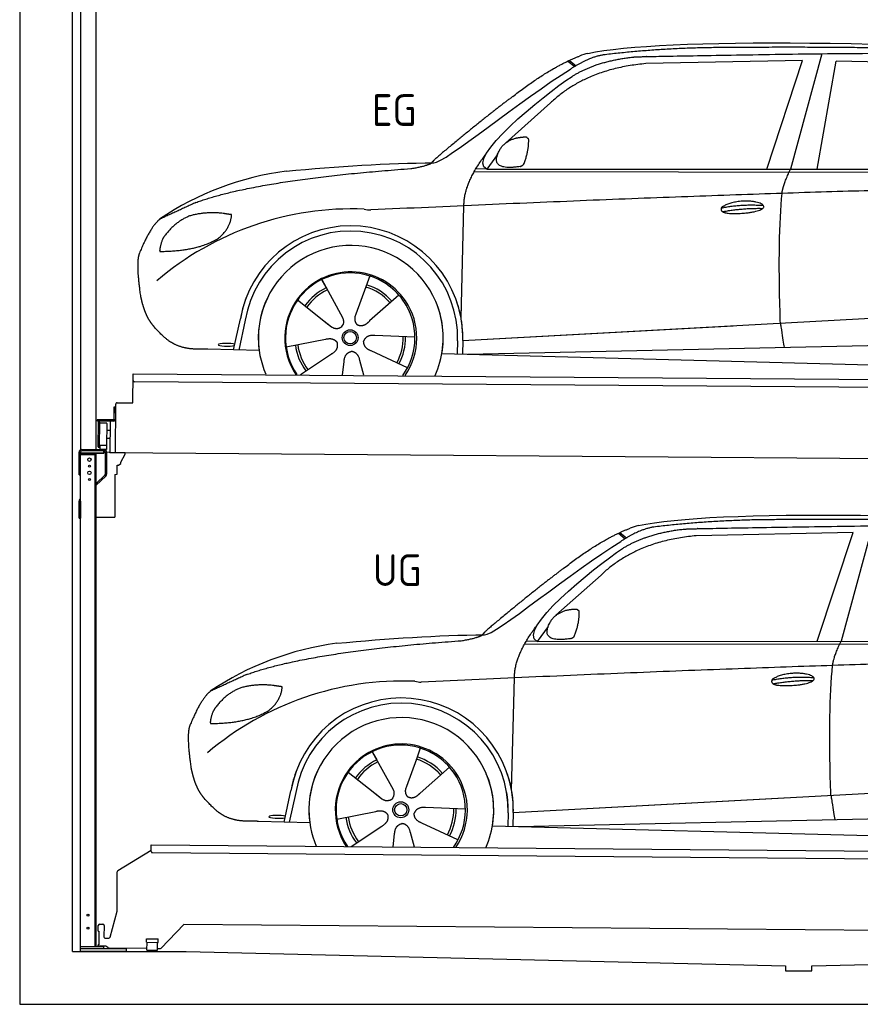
# Model space of a CAD drawing. Header units: millimetres. Extents: x -411 to 6777, y 0 to 6627.
# Tile 1 of 6: x 0 to 3183, y 0 to 3728. Entities that reach past the tile are written whole.
import ezdxf

# ---------------------------------------------------------------- set-up
doc = ezdxf.new("R2010")
doc.units = ezdxf.units.MM
for name, color, linetype, lineweight in [('car', 10, 'Continuous', 25), ('Gebäude', 7, 'Continuous', 25), ('Logo', 7, 'Continuous', 25), ('Plattform', 7, 'Continuous', 25), ('Ständer hinten', 7, 'Continuous', 25)]:
    doc.layers.add(name, color=color, linetype=linetype, lineweight=lineweight)
doc.styles.get("Standard").update_dxf_attribs({"font": 'ISOCP.SHX'})

# ---------------------------------------------------------------- blocks, each defined once
blk = doc.blocks.new('UG Plattfrom Gl550')
at = {"layer": 'Plattform'}
for p, q in [((498.1, 578.8), (498.2, 597.8)), ((498.2, 597.8), (498.3, 603.8)), ((498.3, 603.8), (5435.1, 560.7)), ((371.8, 506.3), (498.1, 583.5)), ((5429.8, 530.7), (503, 573.7)), ((368.7, 352.3), (369.4, 502.1)), ((342.2, 253.9), (368.7, 352.3)), ((297.4, 276.5), (297.6, 298.5)), ((302.6, 303.5), (314.6, 303.4)), ((319.6, 298.3), (319.2, 255.3)), ((621.4, 302.7), (535.3, 212)), ((5347, 261.5), (621.4, 302.7)), ((297.4, 276.5), (299.7, 276.5)), ((299.7, 276.5), (299.3, 225.5)), ((296.9, 220.5), (297, 225.5)), ((299.3, 225.5), (297, 225.5)), ((324.2, 250.3), (337.3, 250.2)), ((479.6, 234.9), (479.7, 247.9)), ((479.6, 234.9), (524.6, 234.5)), ((479.7, 247.9), (524.7, 247.5)), ((481.8, 204.9), (482.1, 234.9)), ((521.8, 204.6), (522.1, 234.6)), ((524.6, 234.5), (524.7, 247.5)), ((325.2, 220.3), (296.9, 220.5)), ((335.5, 213.3), (328.3, 219.2)), ((481.8, 210.9), (338.6, 212.2)), ((481.8, 204.9), (521.8, 204.6)), ((531.7, 210.5), (521.8, 210.6))]:
    blk.add_line(p, q, dxfattribs=at)
for centre, start, end in [((503.1, 578.7), 179.5, 269.5), ((374.4, 502.1), 121.4261, 179.5), ((302.6, 298.5), 89.5, 179.5), ((314.6, 298.4), 359.5, 89.5), ((324.2, 255.3), 179.5, 269.5), ((337.4, 255.2), 269.5, 344.9258), ((325.1, 215.3), 50.8402, 89.5), ((338.6, 217.2), 230.8402, 269.5), ((531.7, 215.5), 269.5, 316.4902)]:
    blk.add_arc(centre, 5, start, end, dxfattribs=at)
blk = doc.blocks.new('Palette EG Gl550')
at = {"layer": 'Plattform'}
for p, q in [((428.6, 2277), (429.5, 2387)), ((429.5, 2387), (5467.3, 2348)), ((5462.1, 2318), (434.2, 2357)), ((368.6, 2277.5), (428.6, 2277)), ((356.5, 2260.3), (356.1, 2214.3)), ((363.5, 2260.2), (356.5, 2260.3)), ((358.1, 2213.3), (358.5, 2260.3)), ((362.6, 2087.5), (363.6, 2272.5)), ((354.1, 2212.3), (292.8, 2212.8)), ((293.1, 2212.8), (293.1, 2207.8)), ((293.1, 2210.8), (355.1, 2210.3)), ((355.1, 2207.3), (293.1, 2207.8)), ((297.3, 2110.5), (298, 2204.5)), ((302, 2204.5), (301.3, 2110.5)), ((330, 2199.4), (329.3, 2115.2)), ((342.6, 2207.4), (341.7, 2087.7)), ((355.1, 2207.3), (355.1, 2210.3)), ((363.1, 2213.2), (358.1, 2213.3)), ((358.2, 2213.3), (363.1, 2213.2)), ((342.3, 2171.9), (329.8, 2172.3)), ((342.1, 2141.7), (329.5, 2141.8)), ((328.9, 2115), (303.9, 2115)), ((303.9, 2115), (303.9, 2100)), ((328.9, 2115), (303.9, 2115)), ((303.9, 2115), (303.9, 2100)), ((303.9, 2100), (328.9, 2100)), ((328.9, 2100), (303.9, 2100)), ((328.9, 2115), (328.9, 2100)), ((328.9, 2115), (328.9, 2100)), ((5465, 2048), (341.7, 2087.7))]:
    blk.add_line(p, q, dxfattribs=at)
for centre, radius, start, end in [((434.3, 2362), 5, 179.556, 269.556), ((368.6, 2272.5), 5, 89.556, 179.556), ((300, 2204.5), 2, 359.3444, 179.3444), ((302.4, 2200.4), 0.4, 179.3444, 271.7264), ((313.4, 1873.4), 326.8, 87.1681, 91.938), ((329.6, 2199.4), 0.4, 359.3444, 86.9565), ((354.1, 2214.3), 2.01, 269.7445, 359.3674), ((355.1, 2213.3), 3, 269.7663, 359.5554), ((355.1, 2213.3), 6, 269.556, 359.556), ((355.1, 2213.3), 6, 269.5566, 359.5553), ((299.3, 2110.5), 2, 179.3444, 359.3444), ((301.7, 2114.6), 0.4, 86.9623, 179.3444), ((302.7, 2123.3), 8.39, 263.3001, 278.0521), ((328.9, 2115.2), 0.4, 267.6536, 359.3444)]:
    blk.add_arc(centre, radius, start, end, dxfattribs=at)
blk = doc.blocks.new('Ständer hinten')
at = {"layer": 'Ständer hinten'}
for p, q in [((229.9, 5112), (229.9, 2098.6)), ((229.9, 5112), (289.9, 5112)), ((289.9, 2100), (289.9, 5112)), ((289.9, 4992), (312.9, 4992)), ((312.9, 4992), (312.9, 4690.7)), ((312.9, 4600.8), (312.9, 4490.7)), ((312.9, 4490.7), (289.9, 4491)), ((230, 2090), (230, 2087)), ((318.9, 2095), (235, 2095)), ((318.9, 2095), (318.9, 2087)), ((230, 2087), (318.9, 2087))]:
    blk.add_line(p, q, dxfattribs=at)
blk = doc.blocks.new('Car_EG')
at = {"layer": 'car'}
for p, q in [((3037.9, 3598.8), (2918.5, 3161.9)), ((2075.4, 3570.6), (2101.4, 3550.1)), ((2081.3, 3573.3), (2106.7, 3553.2)), ((2964.5, 3573), (2370.7, 3561.1)), ((2828.5, 3161.9), (2964.5, 3573)), ((3020.2, 3162), (3091, 3571.1)), ((3792.6, 3554.8), (3091, 3571.1)), ((2009.8, 3412.5), (1839, 3260.1)), ((1809.4, 3217), (1768.3, 3161.3)), ((1721.3, 3152.4), (4364.6, 3149.2)), ((1768.3, 3161.3), (1727, 3162.4)), ((1768.3, 3161.3), (4420.2, 3162.7)), ((1671.2, 2597.6), (1682.3, 3023.1)), ((1143.3, 2743.6), (1160.5, 2712.6)), ((1143.5, 2743.6), (1222.8, 2599.9)), ((1325.6, 2757.3), (1310.5, 2715.6)), ((1310.5, 2715.6), (1273.2, 2612.5)), ((1435.9, 2685.1), (1325, 2587)), ((1052.3, 2666.4), (1171, 2572.3)), ((1671.2, 2597.6), (1672.8, 2658.3)), ((1273.2, 2612.5), (1269.4, 2602.2)), ((1677.7, 2513), (3547.7, 2615.1)), ((810, 2477.3), (835.6, 2594.9)), ((854.1, 2589.5), (829.5, 2476.7)), ((1133.8, 2601.8), (1180.1, 2565.1)), ((1677.7, 2513), (2701.8, 2569)), ((1009, 2488.8), (1157.7, 2517.7)), ((1496.5, 2525.5), (1345.2, 2531.8)), ((1658.1, 2512.4), (1656.8, 2462)), ((1677.7, 2513), (1676.5, 2461.5)), ((1697, 2460.9), (3582.9, 2502.3)), ((907, 2474.7), (712.8, 2479.9)), ((1063.5, 2384.5), (1180.5, 2462.2)), ((1468.3, 2409.5), (1331, 2473.5)), ((1598.6, 2463.5), (3647.1, 2410.1)), ((1222.2, 2383.1), (1228.3, 2432.6)), ((1303.4, 2382.4), (1288.2, 2437.1))]:
    blk.add_line(p, q, dxfattribs=at)
for radius in [30.1, 23.6]:
    blk.add_circle((1251.5, 2523.8), radius, dxfattribs=at)
for centre, radius, start, end in [((2188.5, 3429.2), 174.5, 102.3489, 113.0153), ((1156.1, 2041.5), 1122.3, 97.5147, 123.9129), ((1259.2, 1870.1), 1141.2, 87.724, 130.3913), ((1332, 3124.5), 117.4, 256.4608, 268.6636), ((1253.6, 2522.9), 424.2, 10.1481, 170.2223), ((1253.4, 2522.7), 404.8, 358.5419, 170.499), ((1253.6, 2522.9), 350, 350.2258, 187.9239), ((1251.5, 2523.8), 245, 51.7123, 188.2101), ((1253.6, 2522.9), 250, 34.003, 143.5989), ((1251.5, 2523.8), 209.6, 41.1302, 72.8747), ((1251.5, 2523.8), 245, 30.221, 72.4019), ((1251.5, 2523.8), 209.6, 115.7372, 144.8747), ((1251.5, 2523.8), 200.6, 115.5705, 145.0215), ((1251.5, 2523.8), 200.6, 41.1155, 72.9111), ((1253.6, 2522.9), 424.2, 158.9384, 170.2223), ((1253.6, 2522.9), 350, 154.4856, 203.0931), ((1253.6, 2522.9), 350, 154.4856, 157.347), ((1253.6, 2522.9), 250, 143.5989, 213.5789), ((1251.5, 2523.8), 245, 144.4019, 214.6129), ((1253.6, 2522.9), 250, 143.5989, 147.9713), ((1251.5, 2523.8), 245, 143.0042, 147.4925), ((1251.5, 2523.8), 200.6, 41.1155, 44.3784), ((1251.5, 2523.8), 245, 324.3871, 34.5977), ((1253.6, 2522.9), 250, 325.4211, 34.003), ((1253.6, 2522.9), 250, 29.7422, 34.003), ((1253.6, 2522.9), 350, 350.2258, 23.1163), ((1253.6, 2522.9), 424.2, 358.6661, 18.6635), ((1253.6, 2522.9), 350, 335.9069, 11.3993), ((1253.6, 2522.9), 404.6, 358.5068, 9.6777), ((1253.6, 2522.9), 424.2, 358.6661, 9.1695), ((1251.5, 2523.8), 200.6, 331.5904, 1.0215), ((1251.5, 2523.8), 209.6, 331.7372, 0.8747), ((1251.5, 2523.8), 209.6, 187.7372, 216.8747), ((1251.5, 2523.8), 200.6, 187.5904, 217.0215)]:
    blk.add_arc(centre, radius, start, end, dxfattribs=at)
blk.add_ellipse((785.5, 2496.9), major_axis=(33.6, -0.3), ratio=0.157274, start_param=0.513473, end_param=5.704241, dxfattribs=at)
for points, degree in [([(2151.2, 3599.7), (2438.8, 3661.3), (3323.8, 3648), (4495.8, 3584.7)], 3), ([(2681.9, 3622.1), (2439, 3622), (2209.6, 3594.1)], 2), ([(3646, 3607.4), (3297.8, 3626.8), (2681.9, 3622.1)], 2), ([(1866.9, 3436.8), (2008, 3547.1), (2120.2, 3589.8)], 2), ([(2209.6, 3594.1), (2153.4, 3585.1), (2085, 3539.8)], 2), ([(2091.3, 3513.1), (2185.1, 3570.8), (2320.7, 3586)], 2), ([(2370.7, 3561.1), (2146.6, 3541.8), (2009.8, 3412.5)], 2), ([(1568.6, 3185.8), (1604.3, 3182), (1906.5, 3430.9), (2085, 3539.8)], 3), ([(1768.3, 3161.3), (1685.3, 3201.4), (1979.2, 3437.7), (2091.3, 3513.1)], 3), ([(1866.9, 3436.8), (1785.8, 3376.3), (1683.4, 3292.9), (1554.1, 3187.7), (1560, 3185.7)], 4), ([(1876.9, 3279), (1905.6, 3284.7), (1918.5, 3283.5)], 2), ([(1918.5, 3283.5), (1924.5, 3277.4), (1927, 3277.3)], 2), ([(1817.6, 3234.6), (1834.1, 3264.9), (1876.9, 3279)], 2), ([(1908.1, 3179.4), (1929.6, 3232.4), (1927, 3277.3)], 2), ([(1682.3, 3023.1), (1679.9, 3106.7), (1768.8, 3224)], 2), ([(1894.6, 3171.7), (1772.4, 3153), (1817.6, 3234.6)], 2), ([(1009.4, 3154.2), (1205.7, 3172.1), (1390.9, 3185.2), (1568.6, 3185.8)], 3), ([(1480.7, 3163.9), (1533.9, 3171.8), (1559.7, 3184.7)], 2), ([(1894.6, 3171.7), (1900.7, 3173.5), (1908.1, 3179.4)], 2), ([(667.1, 3035.4), (903.7, 3122), (1480.7, 3163.9)], 2), ([(2886.6, 3070), (2889.7, 3101), (2918.5, 3161.9)], 2), ([(4638.8, 3091), (3762.4, 3119.4), (1329.3, 3007.2)], 2), ([(667.1, 3035.4), (532.9, 2973.5)], 1), ([(2656.5, 3014.7), (2732, 3030.9), (2815.5, 3024.4)], 2), ([(643.1, 2984.4), (590.8, 2963.7), (552.7, 2913.7)], 2), ([(770, 2994.2), (702.5, 3001.9), (643.1, 2984.4)], 2), ([(752.9, 2900.7), (798.9, 2937.7), (802.6, 2989.5)], 2), ([(802.6, 2989.5), (784.9, 2991.6), (770, 2994.2)], 2), ([(2661.4, 3000.8), (2735.6, 3014.7), (2813.5, 3013.3)], 2), ([(532.9, 2973.5), (498.2, 2950.8), (453.2, 2843.7)], 2), ([(552.7, 2913.7), (534.5, 2893.9), (529.7, 2852.6)], 2), ([(531, 2850.3), (675.7, 2850.9), (752.9, 2900.7)], 2), ([(453.2, 2843.7), (446.7, 2827.8), (444.7, 2799.3), (445.7, 2766.9), (456.9, 2683.7)], 4), ([(529.7, 2852.6), (533.1, 2852.5), (531, 2850.3)], 2), ([(1171, 2572.3), (1194.3, 2550.4), (1217.6, 2563.8)], 2), ([(1157.7, 2517.7), (1188.4, 2526.4), (1203, 2503.9)], 2), ([(1180.5, 2462.2), (1208.5, 2477.6), (1203, 2503.9)], 2), ([(1331, 2473.5), (1301, 2484.5), (1302.5, 2511.3)], 2), ([(1345.2, 2531.8), (1313.5, 2535.8), (1302.5, 2511.3)], 2), ([(1228.3, 2432.6), (1229.5, 2464.6), (1255.5, 2471.5)], 2), ([(1288.2, 2437.1), (1282.2, 2468.5), (1255.5, 2471.5)], 2)]:
    blk.add_open_spline(points, degree=degree, dxfattribs=at)
for points, degree, knots in [([(2320.7, 3586), (2347.3, 3588), (2486.7, 3589.9), (3508.2, 3610), (4128.4, 3603.6), (4583.8, 3431), (4560.1, 3257.3)], 4, [0.0821318, 0.0821318, 0.0821318, 0.0821318, 0.0821318, 0.258851, 0.508851, 1, 1, 1, 1, 1]), ([(2880.4, 2578.7), (2879.9, 2592.3), (2879.5, 2605.6), (2879.1, 2618.8), (2873.5, 2808.7), (2876, 2959.1), (2886.6, 3070)], 3, [0, 0, 0, 0, 0.064923, 0.064923, 0.064923, 1, 1, 1, 1]), ([(2656.5, 3014.7), (2660.7, 3019.8), (2681.9, 3035.9), (2764.7, 3055.3), (2879.8, 3018.1), (2770.8, 2990.5), (2686, 2991.9), (2651.7, 2995.8), (2656.5, 3014.7)], 5, [0, 0, 0, 0, 0, 0, 0.300106, 0.500106, 0.700106, 1, 1, 1, 1, 1, 1]), ([(456.9, 2683.7), (457.7, 2679.5), (458.6, 2675.3), (459.5, 2671.1), (460.5, 2667.1), (464, 2652.3), (468, 2638.6), (472.4, 2626.1), (477.3, 2614.8)], 4, [0.4914944, 0.4914944, 0.4914944, 0.4914944, 0.4914944, 0.5422469, 0.5422469, 0.5422469, 0.5422469, 0.728655, 0.728655, 0.728655, 0.728655, 0.728655]), ([(476.9, 2615.5), (478.3, 2612.3), (479.7, 2609.2), (481.1, 2606.2), (482.6, 2603.3), (488.2, 2592.2), (494.2, 2582.8), (500.4, 2574.9), (506.9, 2567.4)], 4, [0.7288005, 0.7288005, 0.7288005, 0.7288005, 0.7288005, 0.7843928, 0.7843928, 0.7843928, 0.7843928, 1, 1, 1, 1, 1]), ([(1222.8, 2599.9), (1224.5, 2595.8), (1225.5, 2591.8), (1225.8, 2587.9), (1226.4, 2579.3), (1223.7, 2571.3), (1217.6, 2563.8)], 3, [0.2167758, 0.2167758, 0.2167758, 0.2167758, 0.4600873, 0.4600873, 0.4600873, 1, 1, 1, 1]), ([(1269.4, 2602.2), (1268.8, 2599), (1268.5, 2596), (1268.6, 2593.1), (1269, 2590.3), (1269.7, 2584.5), (1271.7, 2579.2), (1275.3, 2574.6), (1280.2, 2571.6)], 4, [0.3191838, 0.3191838, 0.3191838, 0.3191838, 0.3191838, 0.5438253, 0.5438253, 0.5438253, 0.5438253, 1, 1, 1, 1, 1]), ([(1325, 2587), (1325, 2587), (1325, 2587), (1325, 2587), (1325, 2587), (1315.9, 2577.3), (1305.2, 2567.4), (1290.9, 2565), (1280.2, 2571.6)], 4, [-0.000003, -0.000003, -0.000003, -0.000003, -0.000003, 0, 0, 0, 0, 1, 1, 1, 1, 1]), ([(2880.4, 2578.7), (2881, 2574), (2881.7, 2569.5), (2882.4, 2565.2), (2883, 2561.2), (2883.5, 2557.3), (2884.1, 2553.5), (2888.6, 2523.3), (2892.2, 2501.2), (2894.7, 2487.2)], 3, [-0.000011, -0.000011, -0.000011, -0.000011, 0.107576, 0.107576, 0.107576, 0.206414, 0.206414, 0.206414, 1, 1, 1, 1]), ([(712.8, 2479.9), (688.1, 2480.6), (632.5, 2477), (596.4, 2490.9), (552.8, 2516), (506.9, 2567.4)], 4, [0, 0, 0, 0, 0, 0.597866, 1, 1, 1, 1, 1])]:
    blk.add_open_spline(points, degree=degree, knots=knots, dxfattribs=at)
blk = doc.blocks.new('Car_147')
at = {"layer": 'car'}
for p, q in [((3229.2, 1811.5), (3109.9, 1374.6)), ((2266.8, 1783.3), (2292.7, 1762.8)), ((2272.6, 1786), (2298, 1765.9)), ((3155.8, 1785.7), (2562, 1773.8)), ((3019.9, 1374.6), (3155.8, 1785.7)), ((2201.2, 1625.2), (2030.4, 1472.8)), ((2000.7, 1429.7), (1959.6, 1374)), ((1912.6, 1365.1), (4556, 1361.9)), ((1959.6, 1374), (1918.4, 1375.1)), ((1959.6, 1374), (4611.6, 1375.4)), ((1862.5, 810.3), (1873.6, 1235.8)), ((1517, 970), (1501.9, 928.3)), ((1334.7, 956.3), (1351.9, 925.3)), ((1334.8, 956.3), (1414.2, 812.6)), ((1501.9, 928.3), (1464.5, 825.2)), ((1627.3, 897.8), (1516.3, 799.7)), ((1243.7, 879.1), (1362.3, 785)), ((1862.5, 810.3), (1864.1, 871)), ((1464.5, 825.2), (1460.7, 814.9)), ((1869, 725.7), (3739, 827.8)), ((1001.4, 690), (1027, 807.6)), ((1045.5, 802.2), (1020.9, 689.4)), ((1325.2, 814.5), (1371.4, 777.8)), ((1869, 725.7), (2893.1, 781.7)), ((1200.4, 701.5), (1349, 730.4)), ((1687.9, 738.2), (1536.6, 744.5)), ((1849.4, 725.1), (1848.1, 674.7)), ((1869, 725.7), (1867.8, 674.2)), ((1888.4, 673.6), (3774.2, 715)), ((1098.3, 687.4), (904.1, 692.6)), ((1254.9, 597.2), (1371.8, 674.9)), ((1659.6, 622.2), (1522.4, 686.2)), ((1789.9, 676.2), (3838.5, 622.8)), ((1413.6, 595.8), (1419.7, 645.3)), ((1494.8, 595.1), (1479.5, 649.8))]:
    blk.add_line(p, q, dxfattribs=at)
for radius in [30.1, 23.6]:
    blk.add_circle((1442.9, 736.5), radius, dxfattribs=at)
for centre, radius, start, end in [((2379.8, 1641.9), 174.5, 102.3489, 113.0153), ((1347.5, 254.1), 1122.3, 97.5147, 123.9129), ((1450.6, 82.8), 1141.2, 87.724, 130.3913), ((1523.4, 1337.2), 117.4, 256.4608, 268.6636), ((1445, 735.6), 424.2, 10.1481, 170.2223), ((1444.7, 735.4), 404.8, 358.5419, 170.499), ((1445, 735.6), 350, 350.2258, 187.9239), ((1442.9, 736.5), 245, 51.7123, 188.2101), ((1445, 735.6), 250, 34.003, 143.5989), ((1442.9, 736.5), 245, 30.221, 72.4019), ((1442.9, 736.5), 209.6, 41.1302, 72.8747), ((1442.9, 736.5), 209.6, 115.7372, 144.8747), ((1442.9, 736.5), 200.6, 115.5705, 145.0215), ((1442.9, 736.5), 200.6, 41.1155, 72.9111), ((1445, 735.6), 424.2, 158.9384, 170.2223), ((1445, 735.6), 350, 154.4856, 203.0931), ((1445, 735.6), 350, 154.4856, 157.347), ((1445, 735.6), 250, 143.5989, 213.5789), ((1442.9, 736.5), 245, 144.4019, 214.6129), ((1445, 735.6), 250, 143.5989, 147.9713), ((1442.9, 736.5), 245, 143.0042, 147.4925), ((1442.9, 736.5), 200.6, 41.1155, 44.3784), ((1442.9, 736.5), 245, 324.3871, 34.5977), ((1445, 735.6), 250, 325.4211, 34.003), ((1445, 735.6), 250, 29.7422, 34.003), ((1445, 735.6), 350, 350.2258, 23.1163), ((1445, 735.6), 424.2, 358.6661, 18.6635), ((1445, 735.6), 350, 335.9069, 11.3993), ((1445, 735.6), 404.6, 358.5068, 9.6777), ((1445, 735.6), 424.2, 358.6661, 9.1695), ((1442.9, 736.5), 209.6, 187.7372, 216.8747), ((1442.9, 736.5), 200.6, 187.5904, 217.0215), ((1442.9, 736.5), 200.6, 331.5904, 1.0215), ((1442.9, 736.5), 209.6, 331.7372, 0.8747)]:
    blk.add_arc(centre, radius, start, end, dxfattribs=at)
blk.add_ellipse((976.9, 709.6), major_axis=(33.6, -0.3), ratio=0.157274, start_param=0.513473, end_param=5.704241, dxfattribs=at)
for points, degree in [([(2342.5, 1812.4), (2630.1, 1874), (3515.1, 1860.7), (4687.1, 1797.4)], 3), ([(2873.2, 1834.8), (2630.4, 1834.7), (2401, 1806.8)], 2), ([(3837.4, 1820.1), (3489.2, 1839.5), (2873.2, 1834.8)], 2), ([(2058.2, 1649.5), (2199.3, 1759.8), (2311.6, 1802.5)], 2), ([(2401, 1806.8), (2344.7, 1797.8), (2276.3, 1752.5)], 2), ([(2282.7, 1725.8), (2376.5, 1783.5), (2512.1, 1798.7)], 2), ([(1760, 1398.5), (1795.6, 1394.7), (2097.9, 1643.6), (2276.3, 1752.5)], 3), ([(2562, 1773.8), (2337.9, 1754.5), (2201.2, 1625.2)], 2), ([(1959.6, 1374), (1876.6, 1414.1), (2170.6, 1650.4), (2282.7, 1725.8)], 3), ([(2058.2, 1649.5), (1977.1, 1589), (1874.8, 1505.6), (1745.4, 1400.4), (1751.4, 1398.4)], 4), ([(2009, 1447.3), (2025.5, 1477.6), (2068.2, 1491.7)], 2), ([(2068.2, 1491.7), (2096.9, 1497.4), (2109.8, 1496.2)], 2), ([(2109.8, 1496.2), (2115.9, 1490.1), (2118.3, 1490)], 2), ([(2099.5, 1392.1), (2120.9, 1445.1), (2118.3, 1490)], 2), ([(1873.6, 1235.8), (1871.3, 1319.4), (1960.2, 1436.7)], 2), ([(2086, 1384.4), (1963.8, 1365.7), (2009, 1447.3)], 2), ([(1200.7, 1366.9), (1397, 1384.8), (1582.2, 1397.9), (1760, 1398.5)], 3), ([(1672.1, 1376.6), (1725.2, 1384.5), (1751.1, 1397.4)], 2), ([(2086, 1384.4), (2092, 1386.2), (2099.5, 1392.1)], 2), ([(858.5, 1248.1), (1095.1, 1334.7), (1672.1, 1376.6)], 2), ([(3077.9, 1282.7), (3081.1, 1313.7), (3109.9, 1374.6)], 2), ([(4830.2, 1303.7), (3953.8, 1332.1), (1520.6, 1219.9)], 2), ([(858.5, 1248.1), (724.2, 1186.2)], 1), ([(2847.8, 1227.4), (2923.4, 1243.6), (3006.8, 1237.1)], 2), ([(834.4, 1197.1), (782.1, 1176.4), (744.1, 1126.4)], 2), ([(961.4, 1206.9), (893.8, 1214.6), (834.4, 1197.1)], 2), ([(944.2, 1113.4), (990.3, 1150.4), (994, 1202.2)], 2), ([(994, 1202.2), (976.3, 1204.3), (961.4, 1206.9)], 2), ([(2852.8, 1213.5), (2926.9, 1227.4), (3004.8, 1226)], 2), ([(724.2, 1186.2), (689.6, 1163.5), (644.6, 1056.4)], 2), ([(744.1, 1126.4), (725.8, 1106.6), (721.1, 1065.3)], 2), ([(722.4, 1063), (867.1, 1063.6), (944.2, 1113.4)], 2), ([(644.6, 1056.4), (638.1, 1040.5), (636, 1012), (637.1, 979.6), (648.2, 896.4)], 4), ([(721.1, 1065.3), (724.5, 1065.2), (722.4, 1063)], 2), ([(1362.3, 785), (1385.6, 763.1), (1409, 776.5)], 2), ([(1349, 730.4), (1379.8, 739.1), (1394.4, 716.6)], 2), ([(1371.8, 674.9), (1399.8, 690.3), (1394.4, 716.6)], 2), ([(1522.4, 686.2), (1492.4, 697.2), (1493.9, 724)], 2), ([(1536.6, 744.5), (1504.9, 748.5), (1493.9, 724)], 2), ([(1419.7, 645.3), (1420.9, 677.3), (1446.8, 684.2)], 2), ([(1479.5, 649.8), (1473.5, 681.2), (1446.8, 684.2)], 2)]:
    blk.add_open_spline(points, degree=degree, dxfattribs=at)
for points, degree, knots in [([(2512.1, 1798.7), (2538.6, 1800.7), (2678.1, 1802.6), (3699.5, 1822.7), (4319.8, 1816.3), (4775.2, 1643.7), (4751.5, 1470)], 4, [0.0821318, 0.0821318, 0.0821318, 0.0821318, 0.0821318, 0.258851, 0.508851, 1, 1, 1, 1, 1]), ([(3071.7, 791.4), (3071.2, 805), (3070.8, 818.3), (3070.4, 831.5), (3064.8, 1021.4), (3067.3, 1171.8), (3077.9, 1282.7)], 3, [0, 0, 0, 0, 0.064923, 0.064923, 0.064923, 1, 1, 1, 1]), ([(2847.8, 1227.4), (2852.1, 1232.5), (2873.2, 1248.6), (2956.1, 1268), (3071.1, 1230.8), (2962.2, 1203.2), (2877.4, 1204.6), (2843.1, 1208.5), (2847.8, 1227.4)], 5, [0, 0, 0, 0, 0, 0, 0.300106, 0.500106, 0.700106, 1, 1, 1, 1, 1, 1]), ([(648.2, 896.4), (649.1, 892.2), (650, 888), (650.9, 883.8), (651.9, 879.8), (655.4, 865), (659.4, 851.3), (663.8, 838.8), (668.6, 827.5)], 4, [0.4914944, 0.4914944, 0.4914944, 0.4914944, 0.4914944, 0.5422469, 0.5422469, 0.5422469, 0.5422469, 0.728655, 0.728655, 0.728655, 0.728655, 0.728655]), ([(668.3, 828.2), (669.7, 825), (671.1, 821.9), (672.5, 818.9), (673.9, 816), (679.6, 804.9), (685.5, 795.5), (691.8, 787.6), (698.3, 780.1)], 4, [0.7288005, 0.7288005, 0.7288005, 0.7288005, 0.7288005, 0.7843928, 0.7843928, 0.7843928, 0.7843928, 1, 1, 1, 1, 1]), ([(1414.2, 812.6), (1415.9, 808.5), (1416.8, 804.5), (1417.1, 800.6), (1417.8, 792), (1415.1, 784), (1409, 776.5)], 3, [0.2167758, 0.2167758, 0.2167758, 0.2167758, 0.4600873, 0.4600873, 0.4600873, 1, 1, 1, 1]), ([(1460.7, 814.9), (1460.2, 811.7), (1459.9, 808.7), (1460, 805.8), (1460.3, 803), (1461.1, 797.2), (1463.1, 791.9), (1466.6, 787.3), (1471.5, 784.3)], 4, [0.3191838, 0.3191838, 0.3191838, 0.3191838, 0.3191838, 0.5438253, 0.5438253, 0.5438253, 0.5438253, 1, 1, 1, 1, 1]), ([(1516.3, 799.7), (1516.3, 799.7), (1516.3, 799.7), (1516.3, 799.7), (1516.3, 799.7), (1507.2, 790), (1496.6, 780.1), (1482.3, 777.7), (1471.5, 784.3)], 4, [-0.000003, -0.000003, -0.000003, -0.000003, -0.000003, 0, 0, 0, 0, 1, 1, 1, 1, 1]), ([(3071.7, 791.4), (3072.4, 786.7), (3073.1, 782.2), (3073.7, 777.9), (3074.3, 773.9), (3074.9, 770), (3075.5, 766.2), (3080, 736), (3083.5, 713.9), (3086, 699.9)], 3, [-0.000011, -0.000011, -0.000011, -0.000011, 0.107576, 0.107576, 0.107576, 0.206414, 0.206414, 0.206414, 1, 1, 1, 1]), ([(904.1, 692.6), (879.5, 693.3), (823.8, 689.7), (787.8, 703.6), (744.1, 728.7), (698.3, 780.1)], 4, [0, 0, 0, 0, 0, 0.597866, 1, 1, 1, 1, 1])]:
    blk.add_open_spline(points, degree=degree, knots=knots, dxfattribs=at)
blk = doc.blocks.new('Ständer_hinten_GT190')
at = {"layer": 'Ständer hinten'}
for p, q in [((225, 2004), (225, 2090)), ((230, 200), (230, 2090)), ((235, 2100), (319, 2100)), ((319, 2095), (235, 2095)), ((319, 2087), (319, 2095)), ((324, 2090), (324, 2007.2)), ((329, 2090), (328.9, 2007.1)), ((341.8, 2089.5), (329, 2090.6)), ((341.8, 2087.7), (341.8, 2089.5)), ((399.8, 2087.2), (341.8, 2087.7)), ((319, 2087), (230, 2087)), ((230, 2082), (290, 2082)), ((285, 2082), (285, 218)), ((290, 218), (290, 2087)), ((383, 2051.9), (399.7, 2082.7)), ((383, 2047.8), (383, 2051.9)), ((399.7, 2082.7), (399.8, 2087.2)), ((369, 2007), (369, 2040.5)), ((369, 2040.5), (374, 2040.5)), ((374, 2040.5), (382.9, 2047.4)), ((382.9, 2047.4), (383, 2047.8)), ((225, 2004), (230, 2004)), ((290, 1972.1), (322.5, 2003.6)), ((325.9, 2000), (290, 1965.2)), ((360, 2006.3), (369, 2007)), ((360, 2006.3), (360, 1844)), ((230, 1904.9), (225, 1904.9)), ((225, 1840), (225, 1904.9)), ((228.1, 1912.1), (230, 1914)), ((230, 1904.9), (230, 1840)), ((225, 1840), (230, 1840)), ((290, 1844), (360, 1844)), ((319, 218), (230, 218)), ((404, 210), (230, 210)), ((404, 200), (230, 200)), ((319, 210), (319, 218)), ((404, 200), (404, 210))]:
    blk.add_line(p, q, dxfattribs=at)
for centre, radius in [((264, 2062), 6.5), ((264, 2012), 6.5), ((264, 2037), 3.7), ((264, 1987), 3.7), ((258.6, 338), 3.7), ((258.6, 288), 3.7)]:
    blk.add_circle(centre, radius, dxfattribs=at)
for centre, radius, start, end in [((235, 2090), 10, 90, 180), ((235, 2090), 5, 90, 180), ((319, 2090), 10, 0.0086, 89.9915), ((319, 2090), 5, 0, 90), ((319, 2007.2), 5, 314.0428, 0), ((318.9, 2007.1), 10, 314.1186, 0), ((235, 1904.9), 10, 134.1186, 180)]:
    blk.add_arc(centre, radius, start, end, dxfattribs=at)
blk = doc.blocks.new('Gebäude_370_GT190')
at = {"layer": 'Gebäude'}
for p, q in [((0, 6000), (0, 0)), ((200, 200), (200, 5800)), ((200, 200), (630.1, 200)), ((630.1, 200), (2900, 146.1)), ((3000, 146.1), (5231.6, 200)), ((2900, 146.1), (2900, 126.1)), ((2900, 126.1), (3000, 126.1)), ((3000, 126.1), (3000, 146.1)), ((0, 0), (5900, 0))]:
    blk.add_line(p, q, dxfattribs=at)

msp = doc.modelspace()

# ---------------------------------------------------------------- block references
for name in ['Car_EG', 'Ständer_hinten_GT190', 'Car_147']:
    msp.add_blockref(name, (0, 0))
at = {"layer": 'Gebäude'}
msp.add_blockref('Gebäude_370_GT190', (0, 0), dxfattribs=at)
at = {"layer": 'Plattform'}
for name in ['Palette EG Gl550', 'UG Plattfrom Gl550']:
    msp.add_blockref(name, (0, 0), dxfattribs=at)
at = {"layer": 'Ständer hinten'}
msp.add_blockref('Ständer hinten', (0, 0), dxfattribs=at)

# ---------------------------------------------------------------- texts
msp.add_text('UG', height=120).set_placement((1337.66, 1583.58))
at = {"layer": 'Logo'}
msp.add_text('EG', height=120, dxfattribs=at).set_placement((1334, 3325.32))

doc.saveas('drawing.dxf')
